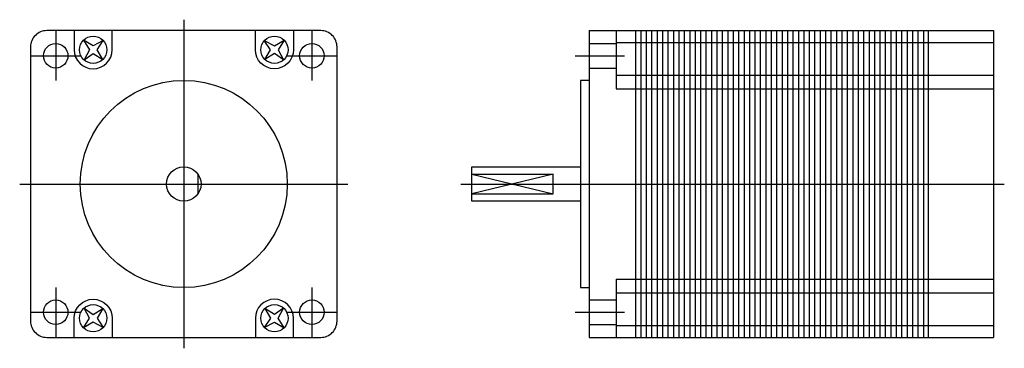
# Model space of a CAD drawing. Extents: x -30 to 151, y -30 to 30.
import ezdxf

# ---------------------------------------------------------------- set-up
doc = ezdxf.new("R2010")
doc.units = 0
doc.header["$LTSCALE"] = 2
doc.linetypes.add('CENTER', pattern=[0])
doc.layers.get('0').update_dxf_attribs({"linetype": 'CONTINUOUS'})
doc.layers.add('CENTER', color=1, linetype='CENTER')

msp = doc.modelspace()

# ---------------------------------------------------------------- linework, layer by layer
at = {"color": 0}
for p, q in [((74.6, 28.2), (74.6, -28.2)), ((74.6, 28.2), (149, 28.2)), ((79.6, 28.2), (79.6, 17.5)), ((83.1, 28.2), (83.1, -28.2)), ((84.1, 28.2), (84.1, -28.2)), ((85.1, 28.2), (85.1, -28.2)), ((86.1, 28.2), (86.1, -28.2)), ((87.1, 28.2), (87.1, -28.2)), ((88.1, 28.2), (88.1, -28.2)), ((89.1, 28.2), (89.1, -28.2)), ((90.1, 28.2), (90.1, -28.2)), ((91.1, 28.2), (91.1, -28.2)), ((92.1, 28.2), (92.1, -28.2)), ((93.1, 28.2), (93.1, -28.2)), ((94.1, 28.2), (94.1, -28.2)), ((95.1, 28.2), (95.1, -28.2)), ((96.1, 28.2), (96.1, -28.2)), ((97.1, 28.2), (97.1, -28.2)), ((98.1, 28.2), (98.1, -28.2)), ((99.1, 28.2), (99.1, -28.2)), ((100.1, 28.2), (100.1, -28.2)), ((101.1, 28.2), (101.1, -28.2)), ((102.1, 28.2), (102.1, -28.2)), ((103.1, 28.2), (103.1, -28.2)), ((104.1, 28.2), (104.1, -28.2)), ((105.1, 28.2), (105.1, -28.2)), ((106.1, 28.2), (106.1, -28.2)), ((107.1, 28.2), (107.1, -28.2)), ((108.1, 28.2), (108.1, -28.2)), ((109.1, 28.2), (109.1, -28.2)), ((110.1, 28.2), (110.1, -28.2)), ((111.1, 28.2), (111.1, -28.2)), ((112.1, 28.2), (112.1, -28.2)), ((113.1, 28.2), (113.1, -28.2)), ((114.1, 28.2), (114.1, -28.2)), ((115.1, 28.2), (115.1, -28.2)), ((116.1, 28.2), (116.1, -28.2)), ((117.1, 28.2), (117.1, -28.2)), ((118.1, 28.2), (118.1, -28.2)), ((119.1, 28.2), (119.1, -28.2)), ((120.1, 28.2), (120.1, -28.2)), ((121.1, 28.2), (121.1, -28.2)), ((122.1, 28.2), (122.1, -28.2)), ((123.1, 28.2), (123.1, -28.2)), ((124.1, 28.2), (124.1, -28.2)), ((125.1, 28.2), (125.1, -28.2)), ((126.1, 28.2), (126.1, -28.2)), ((127.1, 28.2), (127.1, -28.2)), ((128.1, 28.2), (128.1, -28.2)), ((129.1, 28.2), (129.1, -28.2)), ((130.1, 28.2), (130.1, -28.2)), ((131.1, 28.2), (131.1, -28.2)), ((132.1, 28.2), (132.1, -28.2)), ((133.1, 28.2), (133.1, -28.2)), ((134.1, 28.2), (134.1, -28.2)), ((135.1, 28.2), (135.1, -28.2)), ((136.1, 28.2), (136.1, -28.2)), ((137, 28.2), (137, -28.2)), ((149, 28.2), (149, -28.2)), ((74.6, 25.82), (79.6, 25.82)), ((79.6, 26), (149, 26)), ((74.6, 21.32), (79.6, 21.32)), ((79.6, 20), (149, 20)), ((79.6, 17.5), (149, 17.5)), ((2.62, -1.79), (2.62, 1.79)), ((53, 1.79), (68, 1.79)), ((53, 1.79), (68, -1.79)), ((68, 1.79), (53, -1.79)), ((68, -1.79), (68, 1.79)), ((53, -1.79), (68, -1.79)), ((79.6, -17.5), (149, -17.5)), ((79.6, -17.5), (79.6, -28.2)), ((74.6, -21.32), (79.6, -21.32)), ((79.6, -20), (149, -20)), ((74.6, -25.82), (79.6, -25.82)), ((79.6, -26), (149, -26)), ((74.6, -28.2), (149, -28.2))]:
    msp.add_line(p, q, dxfattribs=at)
msp.add_lwpolyline([(-28.2, 25.2), (-28.2, -25.2, 0.414214), (-25.2, -28.2), (25.2, -28.2, 0.414214), (28.2, -25.2), (28.2, 25.2, 0.414214), (25.2, 28.2), (-25.2, 28.2, 0.414214)], format="xyb", close=True, dxfattribs=at)
for points in [[(-20.18, 28.2), (-20.18, 24.68, 1), (-13.18, 24.68), (-13.18, 28.2)], [(20.18, 28.2), (20.18, 24.68, -1), (13.18, 24.68), (13.18, 28.2)], [(-20.18, -28.2), (-20.18, -24.68, -1), (-13.18, -24.68), (-13.18, -28.2)], [(20.18, -28.2), (20.18, -24.68, 1), (13.18, -24.68), (13.18, -28.2)]]:
    msp.add_lwpolyline(points, format="xyb", dxfattribs=at)
for points in [[(-14.82, 26.35), (-16.67, 25.38), (-18.45, 26.45), (-17.38, 24.67), (-18.35, 22.82), (-16.67, 23.97), (-14.91, 22.91), (-15.97, 24.67), (-14.82, 26.35)], [(14.82, 26.35), (16.67, 25.38), (18.45, 26.45), (17.38, 24.67), (18.35, 22.82), (16.67, 23.97), (14.91, 22.91), (15.97, 24.67), (14.82, 26.35)], [(74.6, 19.05), (73, 19.05), (73, -19.05), (74.6, -19.05)], [(73, -3.17), (53, -3.17), (53, 3.17), (73, 3.17)], [(-14.82, -26.35), (-16.67, -25.38), (-18.45, -26.45), (-17.38, -24.67), (-18.35, -22.82), (-16.67, -23.97), (-14.91, -22.91), (-15.97, -24.67), (-14.82, -26.35)], [(14.82, -26.35), (16.67, -25.38), (18.45, -26.45), (17.38, -24.67), (18.35, -22.82), (16.67, -23.97), (14.91, -22.91), (15.97, -24.67), (14.82, -26.35)]]:
    msp.add_lwpolyline(points, dxfattribs=at)
for centre, radius in [((-23.57, 23.57), 2.25), ((-16.68, 24.68), 2.5), ((16.68, 24.68), 2.5), ((23.57, 23.57), 2.25), ((0, 0), 19.05), ((0, 0), 3.17), ((-23.57, -23.57), 2.25), ((23.57, -23.57), 2.25), ((-16.68, -24.68), 2.5), ((16.68, -24.68), 2.5)]:
    msp.add_circle(centre, radius, dxfattribs=at)
at = {"layer": 'CENTER', "color": 0}
for p, q in [((0, 30.2), (0, -30.2)), ((-23.57, 28.11), (-23.57, 19.03)), ((23.57, 28.11), (23.57, 19.03)), ((-28.11, 23.57), (-19.03, 23.57)), ((19.03, 23.57), (28.11, 23.57)), ((72.03, 23.57), (81.11, 23.57)), ((-30.2, 0), (30.2, 0)), ((51, 0), (151, 0)), ((-23.57, -19.03), (-23.57, -28.11)), ((23.57, -19.03), (23.57, -28.11)), ((-28.11, -23.57), (-19.03, -23.57)), ((19.03, -23.57), (28.11, -23.57)), ((72.03, -23.57), (81.11, -23.57))]:
    msp.add_line(p, q, dxfattribs=at)

doc.saveas('drawing.dxf')
